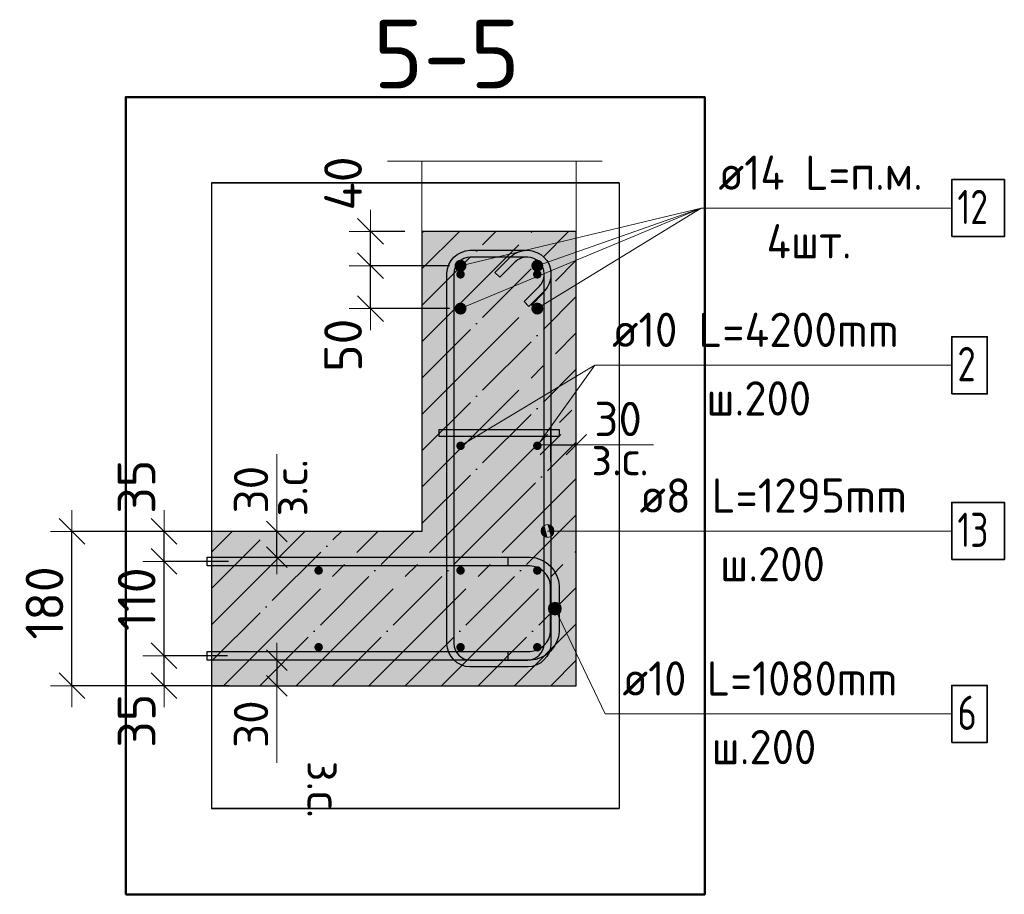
# Model space of a CAD drawing. Header units: millimetres. Extents: x -17997 to 37135, y 45383 to 72408.
# Tile 65 of 67: x 32867 to 34015, y 68189 to 69209. Entities that reach past the tile are written whole.
import ezdxf

# ---------------------------------------------------------------- set-up
doc = ezdxf.new("R2010")
doc.units = ezdxf.units.MM
doc.header["$PDMODE"] = 65
doc.linetypes.add('______11', pattern=[100, 80, -10, 0, -10])
doc.linetypes.add('______5', pattern=[220, 160, -20, 20, -20])
for name, color, linetype, lineweight in [('Standard', 7, 'Continuous', 25), ('Арм.стержн. Арматура края', 96, 'Continuous', 35), ('Арм.стержн. вертикальными 1', 22, 'Continuous', 35), ('Арм.стержн. Доп. арматура', 180, 'Continuous', 35), ('Арм.стержн. Хомут', 240, 'Continuous', 35), ('Арм.стержн.горизонт. 1', 180, 'Continuous', 35), ('Размерная линия_ общее', 7, 'Continuous', 13), ('Размерная линия_ общее_1', 7, 'Continuous', 13)]:
    doc.layers.add(name, color=color, linetype=linetype, lineweight=lineweight)
doc.layers.add('Арм.стержн.Стяжки', color=7, linetype='Continuous', lineweight=35, true_color=0x501e0f)
doc.styles.add('ISOCPEUR', font='ISOCPEUR')
doc.dimstyles.new('DIMSTYLE_11', dxfattribs={"dimtxt": 44, "dimasz": 50, "dimexe": 0, "dimexo": 0, "dimgap": 22, "dimtad": 2, "dimdec": 0, "dimrnd": 5, "dimzin": 12, "dimdsep": 46, "dimtxsty": 'ISOCPEUR', "dimblk1": 'ALL_ML_STRICH', "dimblk2": 'ALL_ML_STRICH', "dimsah": 1, "dimcen": 0, "dimclrd": 7, "dimclre": 256, "dimclrt": 7, "dimadec": 0, "dimazin": 0, "dimtfac": 1, "dimtdec": 0, "dimtix": 1, "dimtmove": 2, "dimatfit": 3, "dimfxl": 0, "dimtvp": 1.2, "dimtzin": 0, "dimlwd": 0, "dimlwe": -3, "dimarcsym": 0})
doc.dimstyles.new('DIMSTYLE_3', dxfattribs={"dimtxt": 44, "dimasz": 50, "dimexe": 0, "dimexo": 0, "dimgap": 22, "dimtad": 2, "dimdec": 0, "dimrnd": 5, "dimzin": 12, "dimdsep": 46, "dimtxsty": 'ISOCPEUR', "dimblk1": 'ALL_ML_STRICH', "dimblk2": 'ALL_ML_STRICH', "dimsah": 1, "dimcen": 0, "dimclrd": 7, "dimclre": 256, "dimclrt": 7, "dimadec": 0, "dimazin": 0, "dimtfac": 1, "dimtdec": 0, "dimtix": 1, "dimtmove": 2, "dimatfit": 3, "dimfxl": 0, "dimtzin": 0, "dimlwd": 0, "dimlwe": -3, "dimarcsym": 0})
doc.dimstyles.new('DIMSTYLE_8', dxfattribs={"dimtxt": 40, "dimasz": 40, "dimexe": 0, "dimexo": 0.001, "dimgap": 20, "dimtad": 2, "dimdec": 0, "dimrnd": 5, "dimzin": 12, "dimdsep": 46, "dimtxsty": 'ISOCPEUR', "dimblk1": 'ALL_ML_STRICH', "dimblk2": 'ALL_ML_STRICH', "dimsah": 1, "dimcen": 0, "dimse1": 1, "dimse2": 1, "dimclrd": 7, "dimclre": 256, "dimclrt": 7, "dimadec": 0, "dimazin": 0, "dimtfac": 1, "dimtdec": 0, "dimtix": 1, "dimtmove": 2, "dimatfit": 3, "dimfxl": 0, "dimtvp": 1.2, "dimtzin": 0, "dimlwd": 0, "dimlwe": -3, "dimarcsym": 0})

# ---------------------------------------------------------------- blocks, each defined once
blk = doc.blocks.new('ALL_ML_STRICH')
at = {"color": 0, "linetype": 'ByBlock', "lineweight": -2}
for p, q in [((0, -0.5), (0, 0.5)), ((-0.3, -0.3), (0.3, 0.3)), ((-1, 0), (0.5, 0))]:
    blk.add_line(p, q, dxfattribs=at)
blk = doc.blocks.new('*D49')
at = {"layer": 'DEFPOINTS', "color": 7, "linetype": 'Continuous', "lineweight": 13, "transparency": 33554687}
for p in [(33129.4, 68467.1), (33035.6, 68432.1), (33131.4, 68432.1)]:
    blk.add_point(p, dxfattribs=at)
at = {"layer": 'Размерная линия_ общее', "color": 253, "linetype": 'Continuous', "lineweight": -2, "true_color": 0xa0a0a0, "transparency": 33554687}
for p, q in [((33109.4, 68467.1), (33035.6, 68467.1)), ((33111.4, 68432.1), (33035.6, 68432.1))]:
    blk.add_line(p, q, dxfattribs=at)
at = {"layer": 'Размерная линия_ общее', "color": 7, "linetype": 'Continuous', "lineweight": -2, "transparency": 33554687}
blk.add_line((33035.6, 68432.1), (33035.6, 68467.1), dxfattribs=at)
at = {"layer": 'Размерная линия_ общее', "color": 7, "linetype": 'Continuous', "lineweight": 13, "transparency": 33554687, "xscale": 50, "yscale": 50, "zscale": 50}
for p, rotation in [((33035.6, 68467.1), 90), ((33035.6, 68432.1), 270)]:
    blk.add_blockref('ALL_ML_STRICH', p, dxfattribs=dict(at, rotation=rotation))
at = {"layer": 'Размерная линия_ общее', "color": 7, "linetype": 'Continuous', "lineweight": 13, "transparency": 33554687, "insert": (33003.6, 68391.4), "char_height": 44, "width": 88, "attachment_point": 5, "rotation": 90, "style": 'ISOCPEUR'}
blk.add_mtext('\\A1;{35}', dxfattribs=at)
blk = doc.blocks.new('*D50')
at = {"layer": 'DEFPOINTS', "color": 7, "linetype": 'Continuous', "lineweight": 13, "transparency": 33554687}
for p in [(33130.8, 68577.1), (33035.6, 68467.1), (33129.4, 68467.1)]:
    blk.add_point(p, dxfattribs=at)
at = {"layer": 'Размерная линия_ общее', "color": 253, "linetype": 'Continuous', "lineweight": -2, "true_color": 0xa0a0a0, "transparency": 33554687}
for p, q in [((33110.8, 68577.1), (33035.6, 68577.1)), ((33109.4, 68467.1), (33035.6, 68467.1))]:
    blk.add_line(p, q, dxfattribs=at)
at = {"layer": 'Размерная линия_ общее', "color": 7, "linetype": 'Continuous', "lineweight": -2, "transparency": 33554687}
blk.add_line((33035.6, 68467.1), (33035.6, 68577.1), dxfattribs=at)
at = {"layer": 'Размерная линия_ общее', "color": 7, "linetype": 'Continuous', "lineweight": 13, "transparency": 33554687, "xscale": 50, "yscale": 50, "zscale": 50}
for p, rotation in [((33035.6, 68577.1), 90), ((33035.6, 68467.1), 270)]:
    blk.add_blockref('ALL_ML_STRICH', p, dxfattribs=dict(at, rotation=rotation))
at = {"layer": 'Размерная линия_ общее', "color": 7, "linetype": 'Continuous', "lineweight": 13, "transparency": 33554687, "insert": (33003.6, 68533.1), "char_height": 44, "width": 132, "attachment_point": 5, "rotation": 90, "style": 'ISOCPEUR'}
blk.add_mtext('\\A1;{110}', dxfattribs=at)
blk = doc.blocks.new('*D51')
at = {"layer": 'DEFPOINTS', "color": 7, "linetype": 'Continuous', "lineweight": 13, "transparency": 33554687}
for p in [(33133.5, 68612.1), (33035.6, 68577.1), (33130.8, 68577.1)]:
    blk.add_point(p, dxfattribs=at)
at = {"layer": 'Размерная линия_ общее', "color": 253, "linetype": 'Continuous', "lineweight": -2, "true_color": 0xa0a0a0, "transparency": 33554687}
for p, q in [((33113.5, 68612.1), (33035.6, 68612.1)), ((33110.8, 68577.1), (33035.6, 68577.1))]:
    blk.add_line(p, q, dxfattribs=at)
at = {"layer": 'Размерная линия_ общее', "color": 7, "linetype": 'Continuous', "lineweight": -2, "transparency": 33554687}
blk.add_line((33035.6, 68577.1), (33035.6, 68612.1), dxfattribs=at)
at = {"layer": 'Размерная линия_ общее', "color": 7, "linetype": 'Continuous', "lineweight": 13, "transparency": 33554687, "xscale": 50, "yscale": 50, "zscale": 50}
for p, rotation in [((33035.6, 68612.1), 90), ((33035.6, 68577.1), 270)]:
    blk.add_blockref('ALL_ML_STRICH', p, dxfattribs=dict(at, rotation=rotation))
at = {"layer": 'Размерная линия_ общее', "color": 7, "linetype": 'Continuous', "lineweight": 13, "transparency": 33554687, "insert": (33003.4, 68664.3), "char_height": 44, "width": 88, "attachment_point": 5, "rotation": 90, "style": 'ISOCPEUR'}
blk.add_mtext('\\A1;{35}', dxfattribs=at)
blk = doc.blocks.new('*D52')
at = {"layer": 'DEFPOINTS', "color": 7, "linetype": 'Continuous', "lineweight": 13, "transparency": 33554687}
for p in [(33125.2, 68612.1), (32928.1, 68432.1), (33127.9, 68432.1)]:
    blk.add_point(p, dxfattribs=at)
at = {"layer": 'Размерная линия_ общее', "color": 253, "linetype": 'Continuous', "lineweight": -2, "true_color": 0xa0a0a0, "transparency": 33554687}
for p, q in [((33105.2, 68612.1), (32928.1, 68612.1)), ((33107.9, 68432.1), (32928.1, 68432.1))]:
    blk.add_line(p, q, dxfattribs=at)
at = {"layer": 'Размерная линия_ общее', "color": 7, "linetype": 'Continuous', "lineweight": -2, "transparency": 33554687}
blk.add_line((32928.1, 68432.1), (32928.1, 68612.1), dxfattribs=at)
at = {"layer": 'Размерная линия_ общее', "color": 7, "linetype": 'Continuous', "lineweight": 13, "transparency": 33554687, "xscale": 50, "yscale": 50, "zscale": 50}
for p, rotation in [((32928.1, 68612.1), 90), ((32928.1, 68432.1), 270)]:
    blk.add_blockref('ALL_ML_STRICH', p, dxfattribs=dict(at, rotation=rotation))
at = {"layer": 'Размерная линия_ общее', "color": 7, "linetype": 'Continuous', "lineweight": 13, "transparency": 33554687, "insert": (32896.1, 68528.7), "char_height": 44, "width": 132, "attachment_point": 5, "rotation": 90, "style": 'ISOCPEUR'}
blk.add_mtext('\\A1;{180}', dxfattribs=at)
blk = doc.blocks.new('*D67')
at = {"layer": 'DEFPOINTS', "color": 7, "linetype": 'Continuous', "lineweight": 13, "transparency": 33554687}
for p in [(33158.3, 68612.1), (33158.3, 68582.1), (33167, 68582.1)]:
    blk.add_point(p, dxfattribs=at)
at = {"layer": 'Размерная линия_ общее_1', "color": 7, "linetype": 'Continuous', "lineweight": -2, "transparency": 33554687}
blk.add_line((33167, 68582.1), (33167, 68612.1), dxfattribs=at)
at = {"layer": 'Размерная линия_ общее_1', "color": 7, "linetype": 'Continuous', "lineweight": 13, "transparency": 33554687, "xscale": 40, "yscale": 40, "zscale": 40}
for p, rotation in [((33167, 68612.1), 90), ((33167, 68582.1), 270)]:
    blk.add_blockref('ALL_ML_STRICH', p, dxfattribs=dict(at, rotation=rotation))
at = {"layer": 'Размерная линия_ общее_1', "color": 7, "linetype": 'Continuous', "lineweight": 13, "transparency": 33554687, "insert": (33162.7, 68629.7), "char_height": 40, "width": 2, "attachment_point": 1, "rotation": 90, "line_spacing_factor": 0.60241, "style": 'ISOCPEUR'}
blk.add_mtext('з.с.', dxfattribs=at)
at = {"layer": 'Размерная линия_ общее_1', "color": 7, "linetype": 'Continuous', "lineweight": 13, "transparency": 33554687, "insert": (33137, 68660.9), "char_height": 40, "width": 80, "attachment_point": 5, "rotation": 90, "style": 'ISOCPEUR'}
blk.add_mtext('\\A1;{30}', dxfattribs=at)
blk = doc.blocks.new('*D68')
at = {"layer": 'DEFPOINTS', "color": 7, "linetype": 'Continuous', "lineweight": 13, "transparency": 33554687}
for p in [(33158.3, 68462.1), (33167, 68462.1), (33158.3, 68432.1)]:
    blk.add_point(p, dxfattribs=at)
at = {"layer": 'Размерная линия_ общее_1', "color": 7, "linetype": 'Continuous', "lineweight": -2, "transparency": 33554687}
blk.add_line((33167, 68462.1), (33167, 68432.1), dxfattribs=at)
at = {"layer": 'Размерная линия_ общее_1', "color": 7, "linetype": 'Continuous', "lineweight": 13, "transparency": 33554687, "xscale": 40, "yscale": 40, "zscale": 40}
for p, rotation in [((33167, 68462.1), 90), ((33167, 68432.1), 270)]:
    blk.add_blockref('ALL_ML_STRICH', p, dxfattribs=dict(at, rotation=rotation))
at = {"layer": 'Размерная линия_ общее_1', "color": 7, "linetype": 'Continuous', "lineweight": 13, "transparency": 33554687, "insert": (33137, 68387.3), "char_height": 40, "width": 80, "attachment_point": 5, "rotation": 90, "style": 'ISOCPEUR'}
blk.add_mtext('\\A1;{30}', dxfattribs=at)
at = {"layer": 'Размерная линия_ общее_1', "color": 7, "linetype": 'Continuous', "lineweight": 13, "transparency": 33554687, "insert": (33242.7, 68344.5), "char_height": 40, "width": 2, "attachment_point": 1, "rotation": 270, "line_spacing_factor": 0.60241, "style": 'ISOCPEUR'}
blk.add_mtext('з.с.', dxfattribs=at)
blk = doc.blocks.new('*D206')
at = {"layer": 'DEFPOINTS', "color": 7, "linetype": 'Continuous', "lineweight": 13, "transparency": 33554687}
for p in [(33486.3, 68713.3), (33486.3, 68704.6), (33516.3, 68704.6)]:
    blk.add_point(p, dxfattribs=at)
at = {"layer": 'Размерная линия_ общее_1', "color": 7, "linetype": 'Continuous', "lineweight": -2, "transparency": 33554687}
blk.add_line((33486.3, 68713.3), (33516.3, 68713.3), dxfattribs=at)
at = {"layer": 'Размерная линия_ общее_1', "color": 7, "linetype": 'Continuous', "lineweight": 13, "transparency": 33554687, "xscale": 40, "yscale": 40, "zscale": 40, "rotation": 180}
blk.add_blockref('ALL_ML_STRICH', (33486.3, 68713.3), dxfattribs=at)
at = {"layer": 'Размерная линия_ общее_1', "color": 7, "linetype": 'Continuous', "lineweight": 13, "transparency": 33554687, "xscale": 40, "yscale": 40, "zscale": 40}
blk.add_blockref('ALL_ML_STRICH', (33516.3, 68713.3), dxfattribs=at)
at = {"layer": 'Размерная линия_ общее_1', "color": 7, "linetype": 'Continuous', "lineweight": 13, "transparency": 33554687, "insert": (33565.1, 68743.3), "char_height": 40, "width": 80, "attachment_point": 5, "style": 'ISOCPEUR'}
blk.add_mtext('\\A1;{30}', dxfattribs=at)
at = {"layer": 'Размерная линия_ общее_1', "color": 7, "linetype": 'Continuous', "lineweight": 13, "transparency": 33554687, "insert": (33533.9, 68717.6), "char_height": 40, "width": 2, "attachment_point": 1, "line_spacing_factor": 0.60241, "style": 'ISOCPEUR'}
blk.add_mtext('з.с.', dxfattribs=at)
blk = doc.blocks.new('*D207')
at = {"layer": 'DEFPOINTS', "color": 7, "linetype": 'Continuous', "lineweight": 13, "transparency": 33554687}
for p in [(33388.3, 68922.1), (33276.3, 68872.1), (33388.3, 68872.1)]:
    blk.add_point(p, dxfattribs=at)
at = {"layer": 'Размерная линия_ общее', "color": 253, "linetype": 'Continuous', "lineweight": -2, "true_color": 0xa0a0a0, "transparency": 33554687}
for p, q in [((33368.3, 68922.1), (33276.3, 68922.1)), ((33368.3, 68872.1), (33276.3, 68872.1))]:
    blk.add_line(p, q, dxfattribs=at)
at = {"layer": 'Размерная линия_ общее', "color": 7, "linetype": 'Continuous', "lineweight": -2, "transparency": 33554687}
blk.add_line((33276.3, 68872.1), (33276.3, 68922.1), dxfattribs=at)
at = {"layer": 'Размерная линия_ общее', "color": 7, "linetype": 'Continuous', "lineweight": 13, "transparency": 33554687, "xscale": 50, "yscale": 50, "zscale": 50}
for p, rotation in [((33276.3, 68922.1), 90), ((33276.3, 68872.1), 270)]:
    blk.add_blockref('ALL_ML_STRICH', p, dxfattribs=dict(at, rotation=rotation))
at = {"layer": 'Размерная линия_ общее', "color": 7, "linetype": 'Continuous', "lineweight": 13, "transparency": 33554687, "insert": (33244.3, 68829.3), "char_height": 44, "width": 88, "attachment_point": 5, "rotation": 90, "style": 'ISOCPEUR'}
blk.add_mtext('\\A1;{50}', dxfattribs=at)
blk = doc.blocks.new('*D208')
at = {"layer": 'DEFPOINTS', "color": 7, "linetype": 'Continuous', "lineweight": 13, "transparency": 33554687}
for p in [(33336.3, 68962.1), (33276.3, 68922.1), (33388.3, 68922.1)]:
    blk.add_point(p, dxfattribs=at)
at = {"layer": 'Размерная линия_ общее', "color": 253, "linetype": 'Continuous', "lineweight": -2, "true_color": 0xa0a0a0, "transparency": 33554687}
for p, q in [((33316.3, 68962.1), (33276.3, 68962.1)), ((33368.3, 68922.1), (33276.3, 68922.1))]:
    blk.add_line(p, q, dxfattribs=at)
at = {"layer": 'Размерная линия_ общее', "color": 7, "linetype": 'Continuous', "lineweight": -2, "transparency": 33554687}
blk.add_line((33276.3, 68922.1), (33276.3, 68962.1), dxfattribs=at)
at = {"layer": 'Размерная линия_ общее', "color": 7, "linetype": 'Continuous', "lineweight": 13, "transparency": 33554687, "xscale": 50, "yscale": 50, "zscale": 50}
for p, rotation in [((33276.3, 68962.1), 90), ((33276.3, 68922.1), 270)]:
    blk.add_blockref('ALL_ML_STRICH', p, dxfattribs=dict(at, rotation=rotation))
at = {"layer": 'Размерная линия_ общее', "color": 7, "linetype": 'Continuous', "lineweight": 13, "transparency": 33554687, "insert": (33244.3, 69018), "char_height": 44, "width": 88, "attachment_point": 5, "rotation": 90, "style": 'ISOCPEUR'}
blk.add_mtext('\\A1;{40}', dxfattribs=at)

msp = doc.modelspace()

# ---------------------------------------------------------------- hatches: boundary and pattern name
at = {"linetype": 'Continuous', "lineweight": -3, "transparency": 33554687}
msp.add_hatch(color=7, dxfattribs=at).paths.add_polyline_path([(33516.3, 68432.1), (33516.3, 68612.1), (33090.9, 68612.1), (33090.9, 68432.1)])
at = {"layer": 'Standard', "linetype": 'Continuous', "lineweight": -3, "transparency": 33554687}
msp.add_hatch(color=7, dxfattribs=at).paths.add_polyline_path([(33336.3, 68612.1), (33516.3, 68612.1), (33516.3, 68962.1), (33336.3, 68962.1)])
at = {"layer": 'Арм.стержн. Арматура края', "linetype": 'Continuous', "lineweight": 13, "transparency": 33554687}
for points in [[(33483.9, 68522.7), (33495.5, 68528.2), (33491.9, 68529.5)], [(33483.9, 68522.7), (33491.9, 68529.5), (33485.1, 68526.3)], [(33485.1, 68526.3), (33491.9, 68529.5), (33488.1, 68528.8)], [(33484.5, 68518.8), (33495.5, 68528.2), (33483.9, 68522.7)], [(33484.5, 68518.8), (33498.1, 68525.3), (33495.5, 68528.2)], [(33487.1, 68515.9), (33498.1, 68525.3), (33484.5, 68518.8)], [(33487.1, 68515.9), (33498.7, 68521.5), (33498.1, 68525.3)], [(33490.7, 68514.6), (33498.7, 68521.5), (33487.1, 68515.9)], [(33490.7, 68514.6), (33497.5, 68517.9), (33498.7, 68521.5)], [(33497.5, 68517.9), (33490.7, 68514.6), (33494.5, 68515.3)]]:
    msp.add_hatch(color=7, dxfattribs=at).paths.add_polyline_path(points)
at = {"layer": 'Арм.стержн. вертикальными 1', "linetype": 'Continuous', "lineweight": 50, "transparency": 33554687}
for points in [[(33386.3, 68912), (33385.9, 68914), (33384.8, 68915.6), (33383.2, 68916.7), (33381.3, 68917), (33379.4, 68916.7), (33377.8, 68915.6), (33376.7, 68914), (33376.3, 68912), (33376.7, 68910.1), (33377.8, 68908.5), (33379.4, 68907.4), (33381.3, 68907), (33383.2, 68907.4), (33384.8, 68908.5), (33385.9, 68910.1)], [(33475.8, 68912), (33475.5, 68914), (33474.4, 68915.6), (33472.7, 68916.7), (33470.8, 68917), (33468.9, 68916.7), (33467.3, 68915.6), (33466.2, 68914), (33465.8, 68912), (33466.2, 68910.1), (33467.3, 68908.5), (33468.9, 68907.4), (33470.8, 68907), (33472.7, 68907.4), (33474.4, 68908.5), (33475.5, 68910.1)], [(33386.3, 68712), (33385.9, 68714), (33384.8, 68715.6), (33383.2, 68716.7), (33381.3, 68717), (33379.4, 68716.7), (33377.8, 68715.6), (33376.7, 68714), (33376.3, 68712), (33376.7, 68710.1), (33377.8, 68708.5), (33379.4, 68707.4), (33381.3, 68707), (33383.2, 68707.4), (33384.8, 68708.5), (33385.9, 68710.1)], [(33475.8, 68712), (33475.5, 68714), (33474.4, 68715.6), (33472.7, 68716.7), (33470.8, 68717), (33468.9, 68716.7), (33467.3, 68715.6), (33466.2, 68714), (33465.8, 68712), (33466.2, 68710.1), (33467.3, 68708.5), (33468.9, 68707.4), (33470.8, 68707), (33472.7, 68707.4), (33474.4, 68708.5), (33475.5, 68710.1)], [(33220.8, 68566.6), (33220.4, 68568.5), (33219.3, 68570.1), (33217.7, 68571.2), (33215.8, 68571.6), (33213.9, 68571.2), (33212.3, 68570.1), (33211.2, 68568.5), (33210.8, 68566.6), (33211.2, 68564.7), (33212.3, 68563), (33213.9, 68562), (33215.8, 68561.6), (33217.7, 68562), (33219.3, 68563), (33220.4, 68564.7)], [(33386.3, 68566.6), (33385.9, 68568.5), (33384.8, 68570.1), (33383.2, 68571.2), (33381.3, 68571.6), (33379.4, 68571.2), (33377.8, 68570.1), (33376.7, 68568.5), (33376.3, 68566.6), (33376.7, 68564.7), (33377.8, 68563), (33379.4, 68562), (33381.3, 68561.6), (33383.2, 68562), (33384.8, 68563), (33385.9, 68564.7)], [(33475.8, 68566.6), (33475.5, 68568.5), (33474.4, 68570.1), (33472.7, 68571.2), (33470.8, 68571.6), (33468.9, 68571.2), (33467.3, 68570.1), (33466.2, 68568.5), (33465.8, 68566.6), (33466.2, 68564.7), (33467.3, 68563), (33468.9, 68562), (33470.8, 68561.6), (33472.7, 68562), (33474.4, 68563), (33475.5, 68564.7)], [(33220.8, 68477), (33220.4, 68479), (33219.3, 68480.6), (33217.7, 68481.7), (33215.8, 68482), (33213.9, 68481.7), (33212.3, 68480.6), (33211.2, 68479), (33210.8, 68477), (33211.2, 68475.1), (33212.3, 68473.5), (33213.9, 68472.4), (33215.8, 68472), (33217.7, 68472.4), (33219.3, 68473.5), (33220.4, 68475.1)], [(33386.3, 68477), (33385.9, 68479), (33384.8, 68480.6), (33383.2, 68481.7), (33381.3, 68482), (33379.4, 68481.7), (33377.8, 68480.6), (33376.7, 68479), (33376.3, 68477), (33376.7, 68475.1), (33377.8, 68473.5), (33379.4, 68472.4), (33381.3, 68472), (33383.2, 68472.4), (33384.8, 68473.5), (33385.9, 68475.1)], [(33475.8, 68477), (33475.5, 68479), (33474.4, 68480.6), (33472.7, 68481.7), (33470.8, 68482), (33468.9, 68481.7), (33467.3, 68480.6), (33466.2, 68479), (33465.8, 68477), (33466.2, 68475.1), (33467.3, 68473.5), (33468.9, 68472.4), (33470.8, 68472), (33472.7, 68472.4), (33474.4, 68473.5), (33475.5, 68475.1)]]:
    msp.add_hatch(color=4, dxfattribs=at).paths.add_polyline_path(points)
at = {"layer": 'Арм.стержн. Доп. арматура', "linetype": 'Continuous', "lineweight": 50, "transparency": 33554687}
for points in [[(33388.3, 68922.1), (33387.8, 68924.7), (33386.3, 68927), (33384, 68928.5), (33381.3, 68929.1), (33378.6, 68928.5), (33376.4, 68927), (33374.8, 68924.7), (33374.3, 68922.1), (33374.8, 68919.4), (33376.4, 68917.1), (33378.6, 68915.6), (33381.3, 68915.1), (33384, 68915.6), (33386.3, 68917.1), (33387.8, 68919.4)], [(33477.8, 68922.1), (33477.3, 68924.7), (33475.8, 68927), (33473.5, 68928.5), (33470.8, 68929.1), (33468.2, 68928.5), (33465.9, 68927), (33464.4, 68924.7), (33463.8, 68922.1), (33464.4, 68919.4), (33465.9, 68917.1), (33468.2, 68915.6), (33470.8, 68915.1), (33473.5, 68915.6), (33475.8, 68917.1), (33477.3, 68919.4)], [(33388.3, 68872.1), (33387.8, 68874.7), (33386.3, 68877), (33384, 68878.5), (33381.3, 68879.1), (33378.6, 68878.5), (33376.4, 68877), (33374.8, 68874.7), (33374.3, 68872.1), (33374.8, 68869.4), (33376.4, 68867.1), (33378.6, 68865.6), (33381.3, 68865.1), (33384, 68865.6), (33386.3, 68867.1), (33387.8, 68869.4)], [(33477.8, 68872.1), (33477.3, 68874.7), (33475.8, 68877), (33473.5, 68878.5), (33470.8, 68879.1), (33468.2, 68878.5), (33465.9, 68877), (33464.4, 68874.7), (33463.8, 68872.1), (33464.4, 68869.4), (33465.9, 68867.1), (33468.2, 68865.6), (33470.8, 68865.1), (33473.5, 68865.6), (33475.8, 68867.1), (33477.3, 68869.4)]]:
    msp.add_hatch(color=7, dxfattribs=at).paths.add_polyline_path(points)
at = {"layer": 'Арм.стержн. Хомут', "linetype": 'Continuous', "lineweight": 13, "transparency": 33554687}
for points in [[(33476.4, 68608.9), (33476.4, 68616.4), (33475.3, 68612.6)], [(33479.1, 68606.2), (33479.1, 68619.1), (33476.4, 68616.4)], [(33479.1, 68606.2), (33476.4, 68616.4), (33476.4, 68608.9)], [(33482.8, 68605.1), (33482.8, 68620.1), (33479.1, 68619.1)], [(33482.8, 68605.1), (33479.1, 68619.1), (33479.1, 68606.2)], [(33486.6, 68606.2), (33486.6, 68619.1), (33482.8, 68620.1)], [(33486.6, 68606.2), (33482.8, 68620.1), (33482.8, 68605.1)], [(33489.3, 68608.9), (33489.3, 68616.4), (33486.6, 68619.1)], [(33489.3, 68608.9), (33486.6, 68619.1), (33486.6, 68606.2)], [(33489.3, 68616.4), (33489.3, 68608.9), (33490.3, 68612.6)]]:
    msp.add_hatch(color=7, dxfattribs=at).paths.add_polyline_path(points)

# ---------------------------------------------------------------- linework, layer by layer
at = {"color": 7, "linetype": 'Continuous', "lineweight": 25, "transparency": 33554687}
for p, q in [((33090.9, 68662.1), (33090.9, 68382.1)), ((33336.3, 68612.1), (33090.9, 68612.1)), ((33516.3, 68432.1), (33516.3, 68612.1)), ((33090.9, 68432.1), (33516.3, 68432.1))]:
    msp.add_line(p, q, dxfattribs=at)
at = {"color": 7, "linetype": '______11', "lineweight": -3, "transparency": 33554687}
for p, q in [((33090.9, 68545.6), (33157.4, 68612.1)), ((33090.9, 68460.7), (33242.3, 68612.1)), ((33147.1, 68432.1), (33327.1, 68612.1)), ((33232, 68432.1), (33412, 68612.1)), ((33316.8, 68432.1), (33496.8, 68612.1)), ((33401.7, 68432.1), (33516.3, 68546.7)), ((33486.5, 68432.1), (33516.3, 68461.9))]:
    msp.add_line(p, q, dxfattribs=at)
at = {"color": 7, "linetype": '______5', "lineweight": -3, "transparency": 33554687}
for p, q in [((33090.9, 68588), (33115, 68612.1)), ((33090.9, 68503.1), (33199.8, 68612.1)), ((33104.7, 68432.1), (33284.7, 68612.1)), ((33189.5, 68432.1), (33369.5, 68612.1)), ((33274.4, 68432.1), (33454.4, 68612.1)), ((33359.2, 68432.1), (33516.3, 68589.1)), ((33444.1, 68432.1), (33516.3, 68504.3))]:
    msp.add_line(p, q, dxfattribs=at)
at = {"layer": 'Standard', "color": 7, "linetype": 'Continuous', "lineweight": 13, "transparency": 33554687}
for p, q in [((33296.3, 69044.2), (33546.3, 69044.2)), ((33381.3, 68712), (33538.1, 68806)), ((33516.3, 68713.3), (33606.3, 68713.3)), ((33167, 68612.1), (33167, 68702.1)), ((33167, 68432.1), (33167, 68342.1))]:
    msp.add_line(p, q, dxfattribs=at)
at = {"layer": 'Standard', "color": 52, "linetype": 'Continuous', "lineweight": -3, "transparency": 33554687}
for p, q in [((33090.9, 69018.8), (33090.9, 68288.8)), ((33090.9, 69018.8), (33090.9, 68288.8)), ((33566.2, 69018.8), (33090.9, 69018.8)), ((33090.9, 69018.8), (33566.2, 69018.8)), ((33566.2, 69018.8), (33566.2, 68288.8)), ((33566.2, 69018.8), (33566.2, 68288.8)), ((33566.2, 68288.8), (33090.9, 68288.8)), ((33090.9, 68288.8), (33566.2, 68288.8))]:
    msp.add_line(p, q, dxfattribs=at)
at = {"layer": 'Standard', "color": 7, "linetype": '______11', "lineweight": -3, "transparency": 33554687}
for p, q in [((33336.3, 68791), (33507.4, 68962.1)), ((33336.3, 68875.8), (33422.5, 68962.1)), ((33336.3, 68960.7), (33337.7, 68962.1)), ((33336.3, 68706.1), (33516.3, 68886.1)), ((33336.3, 68621.3), (33516.3, 68801.3)), ((33412, 68612.1), (33516.3, 68716.4)), ((33496.8, 68612.1), (33516.3, 68631.6))]:
    msp.add_line(p, q, dxfattribs=at)
at = {"layer": 'Standard', "color": 7, "linetype": '______5', "lineweight": -3, "transparency": 33554687}
for p, q in [((33336.3, 68833.4), (33465, 68962.1)), ((33336.3, 68918.3), (33380.1, 68962.1)), ((33336.3, 68748.5), (33516.3, 68928.5)), ((33336.3, 68663.7), (33516.3, 68843.7)), ((33369.5, 68612.1), (33516.3, 68758.8)), ((33454.4, 68612.1), (33516.3, 68674))]:
    msp.add_line(p, q, dxfattribs=at)
at = {"layer": 'Standard', "color": 7, "linetype": 'Continuous', "lineweight": 25, "transparency": 33554687}
for p, q in [((33336.3, 68962.1), (33336.3, 68612.1)), ((33516.3, 68962.1), (33336.3, 68962.1)), ((33516.3, 68612.1), (33516.3, 68962.1))]:
    msp.add_line(p, q, dxfattribs=at)
at = {"layer": 'Standard', "color": 7, "linetype": 'Continuous', "lineweight": 50, "transparency": 33554687}
msp.add_lwpolyline([(32990.9, 68188.8), (33666.2, 68188.8), (33666.2, 69118.8), (32990.9, 69118.8), (32990.9, 68188.8)], dxfattribs=at)
at = {"layer": 'Standard', "color": 7, "linetype": 'Continuous', "lineweight": 13, "transparency": 33554687}
msp.add_lwpolyline([(33336.3, 68962.1), (33516.3, 68962.1), (33516.3, 69044.2), (33336.3, 69044.2), (33336.3, 68962.1)], close=True, dxfattribs=at)
at = {"layer": 'Арм.стержн. Арматура края', "color": 7, "linetype": 'Continuous', "lineweight": 13, "transparency": 33554687}
for p, q in [((33484.5, 68518.8), (33484.5, 68518.8)), ((33488.1, 68528.8), (33488.1, 68528.8)), ((33550.1, 68399.3), (33491.3, 68522.1)), ((33498.1, 68525.3), (33498.1, 68525.3)), ((33494.5, 68515.3), (33494.5, 68515.3)), ((33550.1, 68399.3), (33954.1, 68399.3))]:
    msp.add_line(p, q, dxfattribs=at)
at = {"layer": 'Арм.стержн. Арматура края', "color": 4, "linetype": 'Continuous', "lineweight": 25, "transparency": 33554687}
msp.add_lwpolyline([(33085.9, 68472.1), (33462.3, 68472.1), (33466.8, 68472.7), (33471.4, 68474.2), (33475.6, 68476.6), (33479, 68479.4), (33481.8, 68482.8), (33484.2, 68487), (33485.7, 68491.6), (33486.3, 68496.1), (33486.3, 68548), (33485.7, 68552.5), (33484.2, 68557.1), (33481.8, 68561.3), (33479, 68564.7), (33475.6, 68567.6), (33471.4, 68569.9), (33466.8, 68571.4), (33462.3, 68572.1), (33085.9, 68572.1), (33085.9, 68582.1), (33463, 68582.1), (33469.1, 68581.2), (33475.4, 68579.1), (33481.3, 68575.9), (33486.1, 68571.8), (33490.1, 68567), (33493.4, 68561.2), (33495.5, 68554.8), (33496.3, 68548.7), (33496.3, 68495.4), (33495.5, 68489.3), (33493.4, 68483), (33490.1, 68477.1), (33486.1, 68472.3), (33481.3, 68468.3), (33475.4, 68465), (33469.1, 68462.9), (33463, 68462.1), (33085.9, 68462.1), (33085.9, 68472.1)], dxfattribs=at)
at = {"layer": 'Арм.стержн. Арматура края', "color": 7, "linetype": 'Continuous', "lineweight": 35, "transparency": 33554687}
msp.add_lwpolyline([(33954.1, 68366), (33995.5, 68366), (33995.5, 68432.6), (33954.1, 68432.6), (33954.1, 68366)], dxfattribs=at)
at = {"layer": 'Арм.стержн. Арматура края', "color": 7, "linetype": 'Continuous', "lineweight": 13, "transparency": 33554687}
msp.add_circle((33491.3, 68522.1), 7.5, dxfattribs=at)
at = {"layer": 'Арм.стержн. вертикальными 1', "color": 7, "linetype": 'Continuous', "lineweight": 13, "transparency": 33554687}
for q in [(33470.8, 68712), (33954.1, 68806)]:
    msp.add_line((33538.1, 68806), q, dxfattribs=at)
at = {"layer": 'Арм.стержн. вертикальными 1', "color": 7, "linetype": 'Continuous', "lineweight": 35, "transparency": 33554687}
msp.add_lwpolyline([(33954.1, 68772.6), (33995.5, 68772.6), (33995.5, 68839.3), (33954.1, 68839.3), (33954.1, 68772.6)], dxfattribs=at)
at = {"layer": 'Арм.стержн. Доп. арматура', "color": 7, "linetype": 'Continuous', "lineweight": 13, "transparency": 33554687}
for q in [(33381.3, 68922.1), (33381.3, 68872.1), (33470.8, 68872.1), (33470.8, 68922.1), (33954.1, 68989.3)]:
    msp.add_line((33662.1, 68989.3), q, dxfattribs=at)
at = {"layer": 'Арм.стержн. Доп. арматура', "color": 7, "linetype": 'Continuous', "lineweight": 35, "transparency": 33554687}
msp.add_lwpolyline([(33954.1, 68956), (34015.5, 68956), (34015.5, 69022.6), (33954.1, 69022.6), (33954.1, 68956)], dxfattribs=at)
at = {"layer": 'Арм.стержн. Хомут', "color": 7, "linetype": 'Continuous', "lineweight": 13, "transparency": 33554687}
for p, q in [((33475.3, 68612.6), (33475.3, 68612.6)), ((33482.8, 68620.1), (33482.8, 68620.1)), ((33570.1, 68612.6), (33482.8, 68612.6)), ((33490.3, 68612.6), (33490.3, 68612.6)), ((33570.1, 68612.6), (33954.1, 68612.6)), ((33482.8, 68605.1), (33482.8, 68605.1))]:
    msp.add_line(p, q, dxfattribs=at)
at = {"layer": 'Арм.стержн. Хомут', "color": 40, "linetype": 'Continuous', "lineweight": 25, "transparency": 33554687}
msp.add_lwpolyline([(33455.4, 68880.3), (33473.2, 68898.2), (33474.5, 68899.6), (33475.6, 68901.1), (33476.5, 68902.8), (33477.3, 68904.4), (33477.9, 68906.1), (33478.4, 68908), (33478.7, 68909.8), (33478.8, 68911.7), (33478.8, 68912.8), (33478.3, 68916.5), (33477.1, 68920.1), (33475.2, 68923.5), (33473, 68926.2), (33470.2, 68928.5), (33466.9, 68930.4), (33463.2, 68931.6), (33459.6, 68932.1), (33392.5, 68932.1), (33388.9, 68931.6), (33385.3, 68930.4), (33381.9, 68928.5), (33379.2, 68926.2), (33376.9, 68923.5), (33375, 68920.1), (33373.8, 68916.5), (33373.3, 68912.8), (33373.3, 68481.3), (33373.8, 68477.7), (33375, 68474), (33376.9, 68470.6), (33379.2, 68467.9), (33381.9, 68465.6), (33385.3, 68463.7), (33388.9, 68462.5), (33392.5, 68462), (33459.6, 68462), (33463.2, 68462.5), (33466.9, 68463.7), (33470.2, 68465.6), (33473, 68467.9), (33475.2, 68470.6), (33477.1, 68474), (33478.3, 68477.7), (33478.8, 68481.3), (33478.8, 68912.8), (33478.3, 68916.5), (33477.1, 68920.1), (33475.2, 68923.5), (33473, 68926.2), (33470.2, 68928.5), (33466.9, 68930.4), (33463.2, 68931.6), (33459.6, 68932.1), (33458.5, 68932.1), (33456.6, 68931.9), (33454.7, 68931.6), (33452.9, 68931.2), (33451.2, 68930.5), (33449.5, 68929.8), (33447.9, 68928.8), (33446.4, 68927.7), (33445, 68926.5), (33427.1, 68908.6), (33421.4, 68914.3), (33439.5, 68932.3), (33441.4, 68934), (33443.5, 68935.5), (33445.8, 68936.8), (33448.1, 68937.9), (33450.5, 68938.8), (33453.1, 68939.5), (33455.7, 68939.9), (33458.2, 68940.1), (33460.2, 68940.1), (33465, 68939.4), (33470.1, 68937.7), (33474.8, 68935.1), (33478.6, 68931.9), (33481.9, 68928), (33484.5, 68923.4), (33486.2, 68918.3), (33486.8, 68913.4), (33486.8, 68480.7), (33486.2, 68475.8), (33484.5, 68470.8), (33481.9, 68466.1), (33478.6, 68462.2), (33474.8, 68459), (33470.1, 68456.4), (33465, 68454.7), (33460.2, 68454), (33392, 68454), (33387.1, 68454.7), (33382, 68456.4), (33377.3, 68459), (33373.5, 68462.2), (33370.3, 68466.1), (33367.7, 68470.8), (33366, 68475.8), (33365.3, 68480.7), (33365.3, 68913.4), (33366, 68918.3), (33367.7, 68923.4), (33370.3, 68928), (33373.5, 68931.9), (33377.3, 68935.1), (33382, 68937.7), (33387.1, 68939.4), (33392, 68940.1), (33460.2, 68940.1), (33465, 68939.4), (33470.1, 68937.7), (33474.8, 68935.1), (33478.6, 68931.9), (33481.9, 68928), (33484.5, 68923.4), (33486.2, 68918.3), (33486.8, 68913.4), (33486.8, 68911.4), (33486.7, 68908.9), (33486.2, 68906.3), (33485.6, 68903.8), (33484.7, 68901.3), (33483.6, 68899), (33482.3, 68896.8), (33480.8, 68894.6), (33479.1, 68892.7), (33461, 68874.7), (33455.4, 68880.3)], dxfattribs=at)
at = {"layer": 'Арм.стержн. Хомут', "color": 7, "linetype": 'Continuous', "lineweight": 35, "transparency": 33554687}
msp.add_lwpolyline([(33954.1, 68579.3), (34015.5, 68579.3), (34015.5, 68646), (33954.1, 68646), (33954.1, 68579.3)], dxfattribs=at)
at = {"layer": 'Арм.стержн. Хомут', "color": 7, "linetype": 'Continuous', "lineweight": 13, "transparency": 33554687}
msp.add_circle((33482.8, 68612.6), 7.5, dxfattribs=at)
at = {"layer": 'Арм.стержн.горизонт. 1', "color": 52, "linetype": 'Continuous', "lineweight": 25, "transparency": 33554687}
for p, q in [((33466.3, 68612.1), (33466.3, 68612.1)), ((33466.3, 68432.1), (33466.3, 68432.1))]:
    msp.add_line(p, q, dxfattribs=at)
at = {"layer": 'Арм.стержн.горизонт. 1', "color": 4, "linetype": 'Continuous', "lineweight": 25, "transparency": 33554687}
for points in [[(33085.9, 68582.1), (33436.3, 68582.1), (33436.3, 68572.1), (33085.9, 68572.1), (33085.9, 68582.1)], [(33085.9, 68472.1), (33436.3, 68472.1), (33436.3, 68462.1), (33085.9, 68462.1), (33085.9, 68472.1)]]:
    msp.add_lwpolyline(points, dxfattribs=at)
at = {"layer": 'Арм.стержн.Стяжки', "color": 40, "linetype": 'Continuous', "lineweight": 25, "transparency": 33554687}
msp.add_lwpolyline([(33356.3, 68731), (33496.3, 68731), (33496.3, 68723), (33356.3, 68723), (33356.3, 68731)], dxfattribs=at)

# ---------------------------------------------------------------- texts
at = {"layer": 'Standard', "color": 7, "linetype": 'Continuous', "lineweight": 13, "transparency": 33554687, "insert": (33279.6, 69129.1), "char_height": 80, "width": 204.522, "attachment_point": 7, "style": 'ISOCPEUR'}
msp.add_mtext('\\A1;{\\fISOCPEUR|i0|b0;\\H80.000000;\\W1.000000;\\C7;5-5}\\P', dxfattribs=at)
at = {"layer": 'Арм.стержн. Арматура края', "color": 7, "linetype": 'Continuous', "lineweight": 25, "transparency": 33554687, "char_height": 40, "attachment_point": 7, "style": 'ISOCPEUR'}
for s, insert, width in [('\\W0.94;ø10 L=1080mm ', (33570.1, 68420.6), 382.615), ('\\W0.78;6', (33960.8, 68380.6), 43.521), ('\\W0.95;ш.200 ', (33674.1, 68340.6), 174.933)]:
    msp.add_mtext(s, dxfattribs=dict(at, insert=insert, width=width))
at = {"layer": 'Арм.стержн. вертикальными 1', "color": 7, "linetype": 'Continuous', "lineweight": 25, "transparency": 33554687, "char_height": 40, "attachment_point": 7, "style": 'ISOCPEUR'}
for s, insert, width in [('\\W0.96;ø10 L=4200mm ', (33558.1, 68827.3), 395.02), ('\\W0.78;2', (33960.8, 68787.3), 43.521), ('\\W0.95;ш.200 ', (33668.1, 68747.3), 174.933)]:
    msp.add_mtext(s, dxfattribs=dict(at, insert=insert, width=width))
at = {"layer": 'Арм.стержн. Доп. арматура', "color": 7, "linetype": 'Continuous', "lineweight": 25, "transparency": 33554687, "char_height": 40, "attachment_point": 7, "style": 'ISOCPEUR'}
for s, insert, width in [('\\W0.94;ø14 L=п.м.', (33682.1, 69010.6), 270.67), ('\\W0.75;12', (33960.8, 68970.6), 62.971), ('\\W0.95;4шт. ', (33738.1, 68930.6), 158.877)]:
    msp.add_mtext(s, dxfattribs=dict(at, insert=insert, width=width))
at = {"layer": 'Арм.стержн. Хомут', "color": 7, "linetype": 'Continuous', "lineweight": 25, "transparency": 33554687, "char_height": 40, "attachment_point": 7, "style": 'ISOCPEUR'}
for s, insert, width in [('\\W0.96;ø8 L=1295mm ', (33590.1, 68634), 362.962), ('\\W0.75;13', (33960.8, 68594), 62.971), ('\\W0.95;ш.200 ', (33684.1, 68554), 174.933)]:
    msp.add_mtext(s, dxfattribs=dict(at, insert=insert, width=width))

# ---------------------------------------------------------------- dimensions: what is measured, and where the dimension line sits
at = {"layer": 'Размерная линия_ общее', "color": 7, "linetype": 'Continuous', "lineweight": 13, "transparency": 33554687}
for base, p1, p2, dimstyle, picture, middle in [((33276.3, 68962.1), (33368.3, 68922.1), (33316.3, 68962.1), 'DIMSTYLE_11', '*D208', (33244.3, 69018)), ((33276.3, 68922.1), (33368.3, 68872.1), (33368.3, 68922.1), 'DIMSTYLE_11', '*D207', (33244.3, 68829.3)), ((33035.6, 68612.1), (33110.8, 68577.1), (33113.5, 68612.1), 'DIMSTYLE_11', '*D51', (33003.4, 68664.3)), ((32928.1, 68612.1), (33107.9, 68432.1), (33105.2, 68612.1), 'DIMSTYLE_3', '*D52', (32896.1, 68528.7)), ((33035.6, 68577.1), (33109.4, 68467.1), (33110.8, 68577.1), 'DIMSTYLE_11', '*D50', (33003.6, 68533.1)), ((33035.6, 68467.1), (33111.4, 68432.1), (33109.4, 68467.1), 'DIMSTYLE_11', '*D49', (33003.6, 68391.4))]:
    dim = msp.add_linear_dim(base=base, p1=p1, p2=p2, angle=90, dimstyle=dimstyle, override={"dimpost": '<>', "dimclrd": 7, "dimclre": 253, "dimclrt": 7, "dimlwd": 0, "dimlwe": 65533}, dxfattribs=at)
    dim.commit()
    dim.dimension.update_dxf_attribs({"geometry": picture, "text_midpoint": middle, "dimtype": 160})
at = {"layer": 'Размерная линия_ общее_1', "color": 7, "linetype": 'Continuous', "lineweight": 13, "transparency": 33554687}
dim = msp.add_linear_dim(base=(33516.3, 68713.3), p1=(33486.3, 68704.6), p2=(33516.3, 68704.6), text='<>\\Xз.с.', dimstyle='DIMSTYLE_8', override={"dimpost": '<>', "dimclrd": 7, "dimclre": 253, "dimclrt": 7, "dimlwd": 0, "dimlwe": 65533}, dxfattribs=at)
dim.commit()
dim.dimension.update_dxf_attribs({"geometry": '*D206', "text_midpoint": (33565.1, 68743.3), "dimtype": 160})
for base, p1, p2, angle, picture, middle in [((33167, 68612.1), (33158.3, 68582.1), (33158.3, 68612.1), 90, '*D67', (33137, 68660.9)), ((33167, 68432.1), (33158.3, 68462.1), (33158.3, 68432.1), 270, '*D68', (33137, 68387.3))]:
    dim = msp.add_linear_dim(base=base, p1=p1, p2=p2, angle=angle, text='<>\\Xз.с.', dimstyle='DIMSTYLE_8', override={"dimpost": '<>', "dimclrd": 7, "dimclre": 253, "dimclrt": 7, "dimlwd": 0, "dimlwe": 65533}, dxfattribs=at)
    dim.commit()
    dim.dimension.update_dxf_attribs({"geometry": picture, "text_midpoint": middle, "dimtype": 160})

doc.saveas('drawing.dxf')
